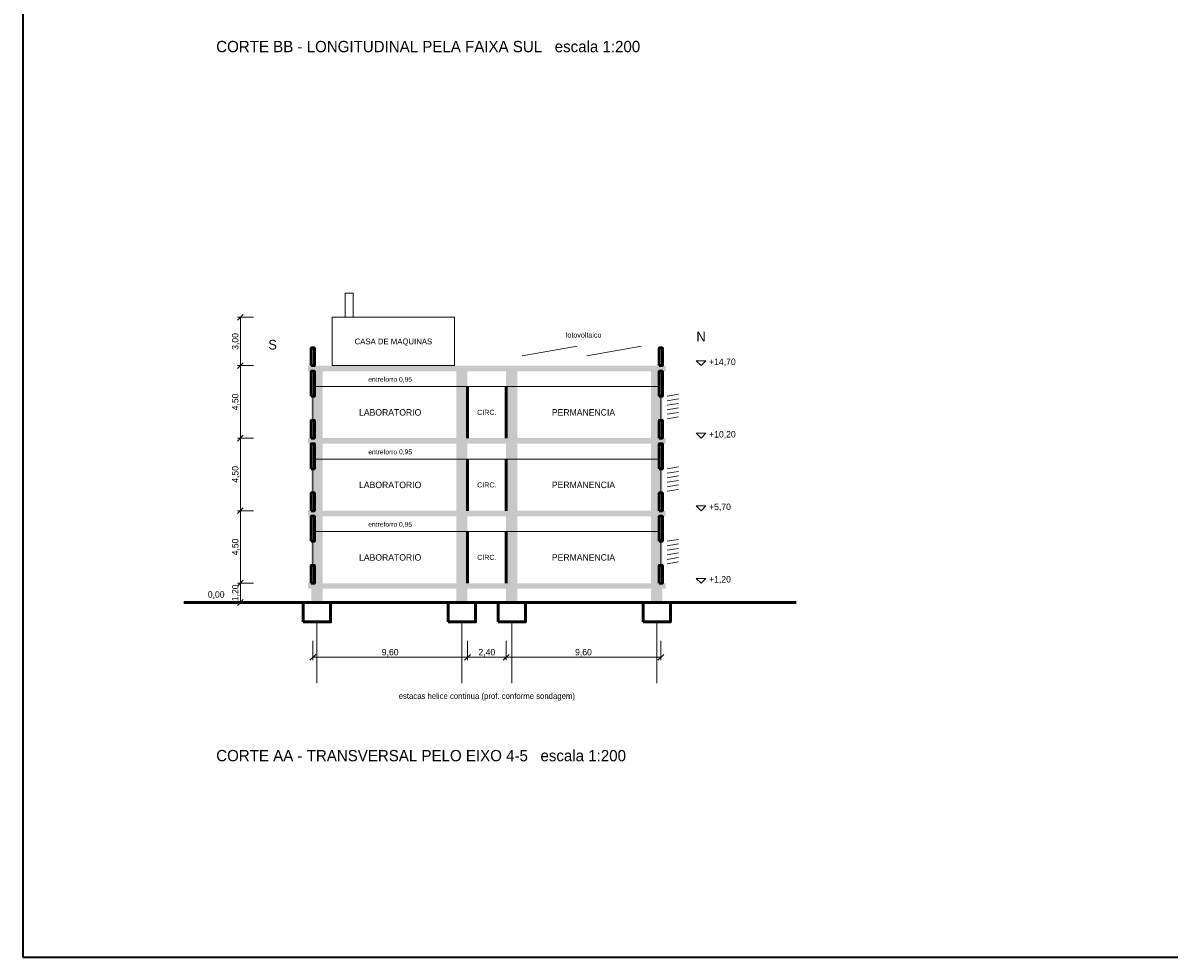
# Model space of a CAD drawing. Header units: metres. Extents: x -12 to 152, y -66 to 49.
# Tile 1 of 4: x -12 to 59, y -66 to -8. Entities that reach past the tile are written whole.
import ezdxf
from ezdxf.enums import TextEntityAlignment as Align

# ---------------------------------------------------------------- set-up
doc = ezdxf.new("R2010")
doc.units = ezdxf.units.M
for name, color, linetype, lineweight, true_color in [('COTA', 8, 'Continuous', 13, 0x6a6a6a), ('EIXO', 8, 'Continuous', 13, 0x6a6a6a), ('ESQUADRIA', 4, 'Continuous', 18, 0x007f9f), ('MOBILIA', 9, 'Continuous', 13, 0xa8a8a8)]:
    doc.layers.add(name, color=color, linetype=linetype, lineweight=lineweight, true_color=true_color)
for name, color, linetype, lineweight in [('FOLHA', 7, 'Continuous', 35), ('NOTA', 7, 'Continuous', 18), ('PAREDE', 7, 'Continuous', 50), ('PILAR', 7, 'Continuous', 35), ('TEXTO', 7, 'Continuous', 18)]:
    doc.layers.add(name, color=color, linetype=linetype, lineweight=lineweight)

msp = doc.modelspace()

# ---------------------------------------------------------------- hatches: boundary and pattern name
at = {"layer": 'PILAR'}
for points in [[(5.7, -29.65), (27.9, -29.65), (27.9, -29.3), (5.7, -29.3)], [(5.9, -44), (6.6, -44), (6.6, -29.3), (5.9, -29.3)], [(14.9, -44), (15.6, -44), (15.6, -29.3), (14.9, -29.3)], [(18, -44), (18.7, -44), (18.7, -29.3), (18, -29.3)], [(27, -44), (27.7, -44), (27.7, -29.3), (27, -29.3)], [(5.7, -34.15), (27.9, -34.15), (27.9, -33.8), (5.7, -33.8)], [(5.7, -38.65), (27.9, -38.65), (27.9, -38.3), (5.7, -38.3)], [(5.7, -43.15), (27.9, -43.15), (27.9, -42.8), (5.7, -42.8)]]:
    msp.add_hatch(color=7, dxfattribs=at).paths.add_polyline_path(points)

# ---------------------------------------------------------------- linework, layer by layer
at = {"layer": 'COTA'}
for p, q in [((1.32, -26.48), (1.68, -26.12)), ((2.32, -26.3), (1.32, -26.3)), ((1.5, -29.3), (1.5, -26.3)), ((1.32, -29.48), (1.68, -29.12)), ((1.32, -29.48), (1.68, -29.12)), ((2.32, -29.3), (1.32, -29.3)), ((2.32, -29.3), (1.32, -29.3)), ((1.5, -33.8), (1.5, -29.3)), ((1.32, -33.98), (1.68, -33.62)), ((1.32, -33.98), (1.68, -33.62)), ((2.32, -33.8), (1.32, -33.8)), ((2.32, -33.8), (1.32, -33.8)), ((1.5, -38.3), (1.5, -33.8)), ((1.32, -38.48), (1.68, -38.12)), ((1.32, -38.48), (1.68, -38.12)), ((2.32, -38.3), (1.32, -38.3)), ((2.32, -38.3), (1.32, -38.3)), ((1.5, -42.8), (1.5, -38.3)), ((1.32, -42.98), (1.68, -42.62)), ((1.32, -42.98), (1.68, -42.62)), ((2.32, -42.8), (1.32, -42.8)), ((2.32, -42.8), (1.32, -42.8)), ((1.5, -44), (1.5, -42.8)), ((1.32, -44.18), (1.68, -43.82)), ((2.32, -44), (1.32, -44)), ((6, -46.38), (6, -47.58)), ((15.6, -46.38), (15.6, -47.58)), ((15.6, -46.38), (15.6, -47.58)), ((18, -46.38), (18, -47.58)), ((18, -46.38), (18, -47.58)), ((27.6, -46.38), (27.6, -47.58)), ((5.82, -47.58), (6.18, -47.22)), ((6, -47.4), (15.6, -47.4)), ((15.42, -47.58), (15.78, -47.22)), ((15.42, -47.58), (15.78, -47.22)), ((15.6, -47.4), (18, -47.4)), ((17.82, -47.58), (18.18, -47.22)), ((17.82, -47.58), (18.18, -47.22)), ((18, -47.4), (27.6, -47.4)), ((27.42, -47.58), (27.78, -47.22))]:
    msp.add_line(p, q, dxfattribs=at)
for points in [[(29.8, -29), (30.1, -29.3), (30.4, -29)], [(29.8, -33.5), (30.1, -33.8), (30.4, -33.5)], [(29.8, -38), (30.1, -38.3), (30.4, -38)], [(29.8, -42.5), (30.1, -42.8), (30.4, -42.5)]]:
    msp.add_lwpolyline(points, close=True, dxfattribs=at)
at = {"layer": 'EIXO'}
for p, q in [((6.25, -45.2), (6.25, -49)), ((15.25, -45.2), (15.25, -49)), ((18.35, -45.2), (18.35, -49)), ((27.35, -45.2), (27.35, -49))]:
    msp.add_line(p, q, dxfattribs=at)
at = {"layer": 'ESQUADRIA'}
for p, q in [((19, -28.7), (22.4, -28.1)), ((23, -28.7), (26.4, -28.1)), ((6, -32.7), (6, -31.2)), ((6.2, -30.6), (27.4, -30.6)), ((27.6, -32.7), (27.6, -31.2)), ((6.2, -35.1), (27.4, -35.1)), ((6, -37.2), (6, -35.7)), ((27.6, -37.2), (27.6, -35.7)), ((6.2, -39.6), (27.4, -39.6)), ((6, -41.7), (6, -40.2)), ((27.6, -41.7), (27.6, -40.2))]:
    msp.add_line(p, q, dxfattribs=at)
at = {"layer": 'FOLHA'}
msp.add_lwpolyline([(-12, -66), (152.2, -66), (152.2, 48.8), (-12, 48.8)], close=True, dxfattribs=at)
at = {"layer": 'MOBILIA'}
for p, q in [((28, -31.2), (28.7, -31.08)), ((28, -31.48), (28.7, -31.36)), ((28, -31.76), (28.7, -31.64)), ((28, -32.04), (28.7, -31.92)), ((28, -32.32), (28.7, -32.2)), ((28, -32.6), (28.7, -32.48)), ((28, -35.7), (28.7, -35.58)), ((28, -35.98), (28.7, -35.86)), ((28, -36.26), (28.7, -36.14)), ((28, -36.54), (28.7, -36.42)), ((28, -36.82), (28.7, -36.7)), ((28, -37.1), (28.7, -36.98)), ((28, -40.2), (28.7, -40.08)), ((28, -40.48), (28.7, -40.36)), ((28, -40.76), (28.7, -40.64)), ((28, -41.04), (28.7, -40.92)), ((28, -41.32), (28.7, -41.2)), ((28, -41.6), (28.7, -41.48))]:
    msp.add_line(p, q, dxfattribs=at)
for points in [[(8, -26.3), (8.5, -26.3), (8.5, -24.8), (8, -24.8)], [(7.2, -29.3), (14.8, -29.3), (14.8, -26.3), (7.2, -26.3)]]:
    msp.add_lwpolyline(points, close=True, dxfattribs=at)
at = {"layer": 'PAREDE'}
for p, q in [((15.6, -33.8), (15.6, -30.6)), ((18, -33.8), (18, -30.6)), ((15.6, -38.3), (15.6, -35.1)), ((18, -38.3), (18, -35.1)), ((15.6, -42.8), (15.6, -39.6)), ((18, -42.8), (18, -39.6)), ((-2, -44), (36, -44))]:
    msp.add_line(p, q, dxfattribs=at)
for points in [[(5.9, -29.3), (6.1, -29.3), (6.1, -28.2), (5.9, -28.2)], [(27.5, -29.3), (27.7, -29.3), (27.7, -28.2), (27.5, -28.2)], [(5.9, -31.2), (6.1, -31.2), (6.1, -29.65), (5.9, -29.65)], [(27.5, -31.2), (27.7, -31.2), (27.7, -29.65), (27.5, -29.65)], [(5.9, -33.8), (6.1, -33.8), (6.1, -32.7), (5.9, -32.7)], [(27.5, -33.8), (27.7, -33.8), (27.7, -32.7), (27.5, -32.7)], [(5.9, -35.7), (6.1, -35.7), (6.1, -34.15), (5.9, -34.15)], [(27.5, -35.7), (27.7, -35.7), (27.7, -34.15), (27.5, -34.15)], [(5.9, -38.3), (6.1, -38.3), (6.1, -37.2), (5.9, -37.2)], [(27.5, -38.3), (27.7, -38.3), (27.7, -37.2), (27.5, -37.2)], [(5.9, -40.2), (6.1, -40.2), (6.1, -38.65), (5.9, -38.65)], [(27.5, -40.2), (27.7, -40.2), (27.7, -38.65), (27.5, -38.65)], [(5.9, -42.8), (6.1, -42.8), (6.1, -41.7), (5.9, -41.7)], [(27.5, -42.8), (27.7, -42.8), (27.7, -41.7), (27.5, -41.7)], [(5.4, -45.2), (7.1, -45.2), (7.1, -44), (5.4, -44)], [(14.4, -45.2), (16.1, -45.2), (16.1, -44), (14.4, -44)], [(17.5, -45.2), (19.2, -45.2), (19.2, -44), (17.5, -44)], [(26.5, -45.2), (28.2, -45.2), (28.2, -44), (26.5, -44)]]:
    msp.add_lwpolyline(points, close=True, dxfattribs=at)

# ---------------------------------------------------------------- texts
at = {"layer": 'COTA'}
for s, p in [('3,00', (1.18, -27.8)), ('4,50', (1.18, -31.55)), ('4,50', (1.18, -36.05)), ('4,50', (1.18, -40.55)), ('1,20', (1.18, -43.4))]:
    msp.add_text(s, height=0.4, rotation=90, dxfattribs=at).set_placement(p, align=Align.MIDDLE_CENTER)
for s, p in [('+14,70', (30.6, -29.06)), ('+10,20', (30.6, -33.56)), ('+5,70', (30.6, -38.06)), ('+1,20', (30.6, -42.56))]:
    msp.add_text(s, height=0.4, dxfattribs=at).set_placement(p, align=Align.MIDDLE_LEFT)
for s, p in [('9,60', (10.8, -47.08)), ('2,40', (16.8, -47.08)), ('9,60', (22.8, -47.08))]:
    msp.add_text(s, height=0.4, dxfattribs=at).set_placement(p, align=Align.MIDDLE_CENTER)
at = {"layer": 'NOTA'}
for s, p in [('CORTE BB - LONGITUDINAL PELA FAIXA SUL   escala 1:200', (0, -9.5)), ('CORTE AA - TRANSVERSAL PELO EIXO 4-5   escala 1:200', (0, -53.5))]:
    msp.add_text(s, height=0.7, dxfattribs=at).set_placement(p, align=Align.MIDDLE_LEFT)
at = {"layer": 'TEXTO'}
for s, height, p in [('S', 0.6, (3.5, -28)), ('CASA DE MAQUINAS', 0.36, (11, -27.8)), ('fotovoltaico', 0.32, (22.8, -27.4)), ('N', 0.6, (30.1, -27.5)), ('entreforro 0,95', 0.3, (10.8, -30.15)), ('LABORATORIO', 0.4, (10.8, -32.2)), ('PERMANENCIA', 0.4, (22.8, -32.2)), ('CIRC.', 0.32, (16.8, -32.2)), ('entreforro 0,95', 0.3, (10.8, -34.65)), ('LABORATORIO', 0.4, (10.8, -36.7)), ('CIRC.', 0.32, (16.8, -36.7)), ('PERMANENCIA', 0.4, (22.8, -36.7)), ('entreforro 0,95', 0.3, (10.8, -39.15)), ('LABORATORIO', 0.4, (10.8, -41.2)), ('CIRC.', 0.32, (16.8, -41.2)), ('PERMANENCIA', 0.4, (22.8, -41.2)), ('0,00', 0.4, (0, -43.5)), ('estacas helice continua (prof. conforme sondagem)', 0.36, (16.8, -49.8))]:
    msp.add_text(s, height=height, dxfattribs=at).set_placement(p, align=Align.MIDDLE_CENTER)

doc.saveas('drawing.dxf')
